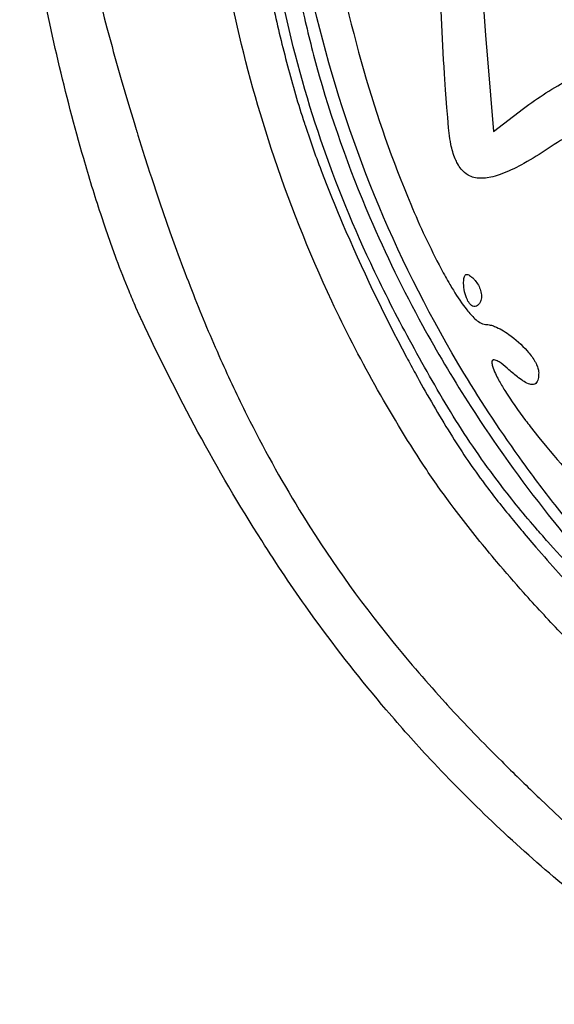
# Model space of a CAD drawing. Header units: millimetres. Extents: x 24.5 to 115.3, y 14.1 to 105.4.
# Tile 1 of 15: x 24.5 to 40.5, y 21.2 to 50.8. Entities that reach past the tile are written whole.
import ezdxf

# ---------------------------------------------------------------- set-up
doc = ezdxf.new("R2010")
doc.units = ezdxf.units.MM
doc.layers.add('Default', color=2, linetype='Continuous')

msp = doc.modelspace()

# ---------------------------------------------------------------- linework, layer by layer
at = {"layer": 'Default'}
for p, q in [((38.53679, 49.57734), (38.7134, 47.39386)), ((38.7134, 47.39386), (39.6188, 48.08444)), ((38.02506, 42.19467), (38.02506, 42.19467))]:
    msp.add_line(p, q, dxfattribs=at)
for points in [[(36.61083, 37.3675, -0.03553611), (33.85107, 42.29665, -0.03005167), (32.02585, 46.89052, -0.0516586), (30.19497, 55.33478, -0.03870864), (29.98045, 61.81875, -0.0596457), (31.55268, 71.41142, -0.03123484), (33.19832, 75.99513), (33.32013, 76.27428, -0.03044535), (35.41136, 80.33338)], [(35.0291, 71.26693, 0.04055389), (33.67439, 65.83761, 0.03057826), (33.24815, 61.6623), (33.24057, 61.46565, 0.02183939), (33.26377, 58.36716, 0.03010458), (33.7785, 53.7499, 0.02708859), (34.8134, 49.22083)], [(32.12136, 63.19083, 0.01646253), (32.02599, 62.32286), (32.01028, 62.11892), (32.00334, 62.01846), (31.98058, 61.61959), (31.96516, 61.23291, 0.01122264), (31.95621, 59.73363), (31.96344, 59.40577), (31.97321, 59.08827, 0.02632128), (32.41626, 54.1863, 0.01299549), (32.82829, 51.75884, 0.00220013), (32.95318, 51.15596, 0.01424161), (33.39155, 49.36194)], [(44.69796, 31.65249, -0.02413863), (41.80865, 34.67424, -0.011379), (40.64122, 36.08394, -0.0113364), (39.60528, 37.4521, -0.02046046), (37.82654, 40.13261, -0.07437234), (33.48883, 50.4818, -0.03563873), (32.50035, 56.01843, -0.03362746), (32.28621, 61.63861)], [(31.09722, 60.36861), (31.09476, 60.16679, 0.01309014), (31.1214, 58.57797, 0.00774735), (31.20327, 57.19009, 0.02719848), (31.84323, 52.36872, 0.01596368), (31.85732, 52.29396, 0.00666279), (32.09617, 51.12034, 0.01125235), (32.51747, 49.37399, 0.00542783), (32.75939, 48.5089, 0.00855878), (33.02497, 47.65073)], [(36.11743, 41.26727, -0.0147335), (35.02071, 43.44019, -0.05957975), (32.33459, 51.50446, -0.01307865), (31.95513, 53.59743), (31.92474, 53.79455), (31.8961, 53.98564), (31.84282, 54.35606, -0.00752108), (31.66736, 55.74861), (31.61086, 56.27187, -0.00801234), (31.44853, 58.1068), (31.41581, 58.56616), (31.40428, 58.73848), (31.36699, 59.34177), (31.33424, 59.94527)], [(28.12135, 41.74194, -0.00740365), (28.06448, 41.8648), (27.95432, 42.10979, -0.00826531), (27.74673, 42.59607, -0.00722133), (27.37354, 43.5498), (27.35268, 43.6061), (27.19012, 44.05576), (27.03825, 44.49335), (26.89595, 44.9189, -0.0095774), (26.38371, 46.58067, -0.02503545), (24.9929, 52.50528), (24.95939, 52.69307, -0.00619578), (24.83645, 53.42187, -0.00422773), (24.73862, 54.06137), (24.69898, 54.34171), (24.63045, 54.86824, -0.01926881), (24.46894, 56.71974, -0.0196341), (24.46135, 57.6506, -0.01403173), (24.49207, 58.11551, -0.0101522), (24.50529, 58.23129, -0.01882157), (24.56422, 58.57578)], [(38.33583, 54.76911, 0.01112542), (38.31987, 54.44444, 0.01490204), (38.31823, 53.22582, 0.00710497), (38.35238, 52.31255), (38.35447, 52.26973, 0.00479267), (38.39155, 51.59607), (38.3993, 51.46975, 0.00132637), (38.43023, 50.99643), (38.48129, 50.28674), (38.53679, 49.57734)], [(26.56837, 52.72917, 0.01638524), (26.74179, 51.87538), (26.7851, 51.68982), (26.82815, 51.51028, 0.00530737), (27.00279, 50.81671), (27.08233, 50.51403, 0.00481289), (27.39318, 49.38258), (27.51411, 48.95953), (27.73087, 48.22066), (27.89758, 47.6677), (27.96101, 47.46061, 0.0094168), (27.98892, 47.37004, 0.01462687), (28.01519, 47.28513), (28.21488, 46.64958), (28.31668, 46.33237), (28.3681, 46.17393), (28.41986, 46.01566)], [(37.43351, 47.01072, -0.02162066), (37.38409, 47.35147), (37.37535, 47.43172), (37.3672, 47.51076), (37.33825, 47.82209), (37.31408, 48.11427), (37.29319, 48.38833), (37.27478, 48.64535), (37.24265, 49.12732, -0.0055317), (37.07209, 52.50457)], [(39.6188, 48.08444, -0.03965897), (41.01012, 48.97405, -0.05080861), (43.30007, 49.91034, -0.05082587), (45.72995, 50.37521)], [(33.39155, 49.36194, 0.03387487), (34.99508, 44.81561, 0.02398098), (36.58189, 41.56677), (36.66372, 41.41829, 0.01694297), (38.03543, 39.12812, 0.02417542), (40.36629, 35.87341), (40.67915, 35.4826, 0.0204965), (42.99244, 32.85194)], [(34.8134, 49.22083, 0.03000779), (36.22739, 45.20731, 0.02232444), (37.14051, 43.26915, 0.0077835), (37.40472, 42.79691, 0.01147369), (37.50971, 42.62229, 0.02974716), (37.91484, 42.03401, 0.03824719), (38.15969, 41.76673, 0.03932239), (38.30575, 41.65539, 0.1291107), (38.47992, 41.59703)], [(45.4905, 49.07972, 0.04398808), (45.15346, 49.04562, 0.02969812), (44.53856, 48.89489), (44.47231, 48.87479, 0.01122636), (44.21309, 48.79101, 0.00944282), (43.73272, 48.6176, 0.02459462), (42.09878, 47.89411, 0.01551172), (42.04885, 47.86898, 0.02995628), (40.5485, 47.00557)], [(33.02497, 47.65073, 0.01701771), (33.0546, 47.56037, 0.01183334), (33.56285, 46.13996), (33.68219, 45.83227, 0.00862522), (34.16729, 44.64912, 0.02167976), (36.10047, 40.61371, 0.00316378), (36.3669, 40.12143, 0.01270375), (37.35085, 38.42745), (37.48047, 38.21958, 0.02043793), (38.44587, 36.80305)], [(40.5485, 47.00557), (40.36197, 46.88205, -0.01988066), (39.63433, 46.43915, -0.03396271), (39.01408, 46.14027), (38.88633, 46.09324, -0.0264721), (38.6393, 46.02299), (38.52761, 46.00241, -0.03715867), (38.31463, 45.98898, -0.1220419), (37.95672, 46.08403, -0.09155709), (37.74834, 46.26258, -0.04281662), (37.63463, 46.43293, -0.01393936), (37.56833, 46.57125, -0.04728488), (37.43351, 47.01072)], [(28.41986, 46.01566), (28.62417, 45.40232), (28.67449, 45.25403), (28.87747, 44.66669), (28.97778, 44.38279), (29.17918, 43.82531, 0.00432242), (29.58514, 42.75095), (29.68349, 42.50029, 0.011539), (30.50413, 40.54538, 0.01046936), (31.29626, 38.86746, 0.0217688), (32.86863, 36.02713, 0.03372514), (35.68499, 32.05767, 0.0144841), (37.2765, 30.2155), (37.32792, 30.15937, 0.01242907), (38.96414, 28.461)], [(37.81927, 42.8332, -0.03787713), (37.82759, 42.97588, -0.04287325), (37.84072, 43.03453, -0.08689313), (37.86575, 43.08131, -0.3252737), (37.94661, 43.09524, -0.08174837), (38.04645, 43.03203, -0.04514445), (38.09081, 42.99297), (38.11224, 42.97263, -0.05816879), (38.13325, 42.95197)], [(38.13325, 42.95197, -0.1084572), (38.31531, 42.65818, -0.05823646), (38.35449, 42.48768, -0.107145), (38.33904, 42.31344)], [(38.02506, 42.19467, -0.08666477), (37.93082, 42.33728, -0.1026442), (37.81927, 42.8332)], [(38.33904, 42.31344, -0.08196518), (38.29468, 42.22207, -0.2151832), (38.16725, 42.13616, -0.2319682), (38.02506, 42.19467)], [(43.64642, 22.53686, -0.01519847), (41.17431, 24.44594), (40.91113, 24.66387), (40.65359, 24.88016, -0.02932041), (36.81431, 28.52645, -0.0114968), (35.49165, 30.00797, -0.01966965), (33.34347, 32.73903), (33.15309, 33.0034, -0.01285641), (31.74072, 35.09571, -0.01764227), (29.82271, 38.35978, -0.01488897), (28.12135, 41.74194)], [(38.47992, 41.59703, -0.05977315), (38.62079, 41.57789, -0.02862928), (38.74695, 41.53778, -0.05911873), (39.17828, 41.2972, -0.05849311), (39.7298, 40.80128, -0.04882634), (39.95346, 40.5001, -0.01980401), (39.9991, 40.4173, -0.04445319), (40.05323, 40.28604, -0.07500502), (40.07705, 40.14598)], [(42.41474, 32.88031), (42.29955, 32.99789, -0.00980947), (40.51807, 34.88029), (40.35553, 35.06117, -0.00513017), (40.04391, 35.41444, -0.01575144), (38.92411, 36.78045), (38.72451, 37.04477, -0.02326919), (37.34285, 39.10774, -0.01270126), (36.11743, 41.26727)], [(39.18205, 40.23346, 0.03366944), (38.94712, 40.42687, 0.03436402), (38.8845, 40.46895, 0.07811455), (38.76334, 40.52597, 0.1305285), (38.71346, 40.52811, 0.3342541), (38.67025, 40.46776, 0.09241377), (38.68815, 40.33992, 0.03654668), (38.77572, 40.1166, 0.01644546), (38.87066, 39.92973, 0.01730661), (39.05575, 39.6133, 0.02227045), (39.68335, 38.71049)], [(40.07705, 40.14598, -0.05256332), (40.05929, 39.95761, -0.03442671), (40.03265, 39.88074, -0.2391778), (39.92387, 39.79053, -0.1128185), (39.812, 39.79791, -0.07109628), (39.63655, 39.87809, -0.03044033), (39.57552, 39.91672), (39.47253, 39.99006, -0.01845381), (39.18205, 40.23346)], [(39.68335, 38.71049, 0.00478045), (39.82176, 38.53068), (40.08685, 38.19781), (40.32287, 37.90989, 0.01595988), (42.04773, 35.95638)], [(46.47775, 27.27015, -0.00795051), (46.11773, 27.52864), (45.94497, 27.65607, -0.00474987), (45.77585, 27.78284, -0.0135115), (44.47486, 28.82011), (44.40512, 28.87861, -0.01661409), (42.2583, 30.81123, -0.01001776), (40.72677, 32.34392, -0.0095672), (39.62244, 33.53658, -0.00778611), (38.82175, 34.45598, -0.01211109), (37.67361, 35.87933), (37.53536, 36.06148), (37.4155, 36.22171, -0.00602236), (37.00511, 36.78891, -0.01034879), (36.61083, 37.3675)], [(38.44587, 36.80305, 0.0112038), (39.26989, 35.75958, 0.00282704), (39.6424, 35.31277), (39.9966, 34.8981, 0.00844703), (41.35947, 33.37345, 0.0120035), (43.49373, 31.16952), (43.76908, 30.90218), (44.01205, 30.67022, 0.00465842), (44.2263, 30.46905, 0.01727934), (44.27343, 30.42525, 0.01768569), (44.31916, 30.38292, 0.01220461), (45.04018, 29.74121, 0.00848011), (45.08628, 29.70218, 0.01015293), (45.26044, 29.55757), (45.32639, 29.50411, 0.01894011), (45.8018, 29.14818)], [(38.96414, 28.461, 0.00489256), (40.03275, 27.41685), (40.09178, 27.36022), (40.56224, 26.91356), (41.0075, 26.4992, 0.03108579), (41.03376, 26.47503, 0.00464964), (41.87867, 25.71583), (42.06606, 25.55256, 0.02840328), (45.1085, 23.19369, 0.00636351), (45.90869, 22.65853, 0.00677503), (47.13171, 21.89083), (47.44091, 21.70442), (47.90675, 21.42829), (48.1405, 21.29163), (48.3747, 21.15583)]]:
    msp.add_lwpolyline(points, format="xyb", dxfattribs=at)

doc.saveas('drawing.dxf')
